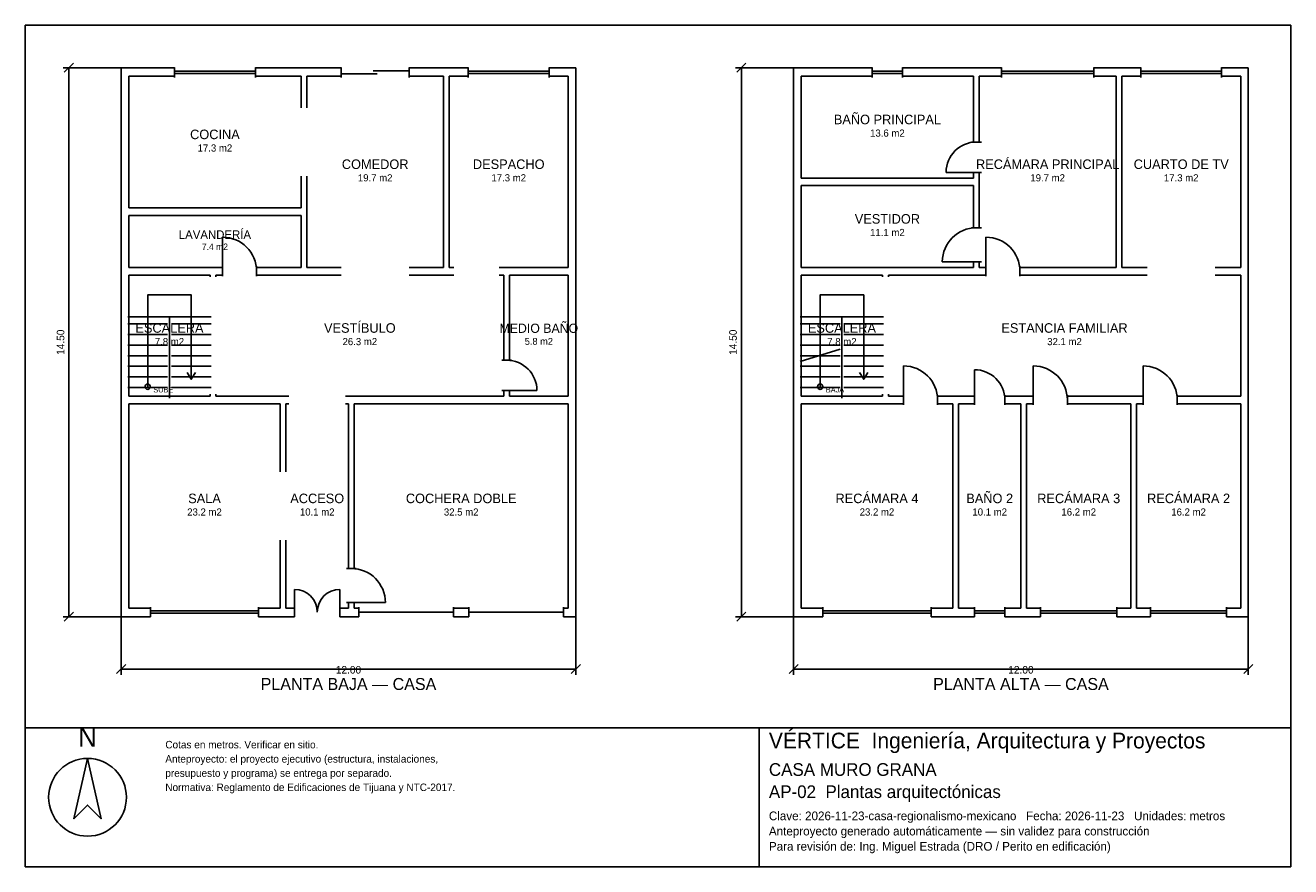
# Model space of a CAD drawing. Header units: metres. Extents: x -2.7 to 30.7, y -6.7 to 15.5.
import ezdxf
from ezdxf.enums import TextEntityAlignment as Align

# ---------------------------------------------------------------- set-up
doc = ezdxf.new("R2010")
doc.units = ezdxf.units.M
doc.header["$LTSCALE"] = 0.5
for name, color, linetype in [('A-AREA', 252, 'CONTINUOUS'), ('A-ESCALERA', 6, 'CONTINUOUS'), ('A-MUROS', 7, 'CONTINUOUS'), ('A-PUERTAS', 2, 'CONTINUOUS'), ('A-TEXTO', 3, 'CONTINUOUS'), ('A-VANOS', 4, 'CONTINUOUS'), ('COTAS', 8, 'CONTINUOUS'), ('LAMINA', 9, 'CONTINUOUS'), ('T-TITULO', 3, 'CONTINUOUS')]:
    doc.layers.add(name, color=color, linetype=linetype)
doc.styles.get("Standard").update_dxf_attribs({"font": 'txt', "width": 0.9})

msp = doc.modelspace()

# ---------------------------------------------------------------- linework, layer by layer
at = {"layer": 'A-ESCALERA'}
for p, q in [((0.05, 7.8), (2.25, 7.8)), ((1.15, 5.65), (1.15, 7.8)), ((17.8, 7.8), (20, 7.8)), ((18.9, 5.65), (18.9, 7.8)), ((0.05, 7.61), (1.1, 7.61)), ((1.2, 7.61), (2.25, 7.61)), ((17.8, 7.61), (18.85, 7.61)), ((18.95, 7.61), (20, 7.61)), ((0.05, 7.33), (1.1, 7.33)), ((0.05, 7.05), (1.1, 7.05)), ((1.2, 7.33), (2.25, 7.33)), ((1.2, 7.05), (2.25, 7.05)), ((17.8, 7.33), (18.85, 7.33)), ((17.8, 7.05), (18.85, 7.05)), ((18.95, 7.33), (20, 7.33)), ((18.95, 7.05), (20, 7.05)), ((0.05, 6.77), (1.1, 6.77)), ((1.2, 6.77), (2.25, 6.77)), ((17.8, 6.6175), (18.85, 6.94)), ((17.8, 6.77), (18.85, 6.77)), ((18.95, 6.77), (20, 6.77)), ((0.05, 6.49), (1.1, 6.49)), ((1.2, 6.49), (2.25, 6.49)), ((17.8, 6.49), (18.85, 6.49)), ((18.95, 6.49), (20, 6.49)), ((0.05, 6.21), (1.1, 6.21)), ((1.2, 6.21), (2.25, 6.21)), ((17.8, 6.21), (18.85, 6.21)), ((18.95, 6.21), (20, 6.21)), ((0.05, 5.93), (1.1, 5.93)), ((1.2, 5.93), (2.25, 5.93)), ((17.8, 5.93), (18.85, 5.93)), ((18.95, 5.93), (20, 5.93))]:
    msp.add_line(p, q, dxfattribs=at)
for points in [[(0.575, 5.95), (0.575, 8.375), (1.725, 8.375), (1.725, 6.15)], [(18.325, 5.95), (18.325, 8.375), (19.475, 8.375), (19.475, 6.15)], [(1.617, 6.33), (1.725, 6.15), (1.833, 6.33)], [(19.367, 6.33), (19.475, 6.15), (19.583, 6.33)]]:
    msp.add_lwpolyline(points, dxfattribs=at)
for centre in [(0.575, 5.95), (18.325, 5.95)]:
    msp.add_circle(centre, 0.07, dxfattribs=at)
at = {"layer": 'A-MUROS'}
for p, q in [((-0.125, 14.375), (1.283, 14.375)), ((-0.125, -0.125), (-0.125, 14.375)), ((1.283, 14.12), (1.283, 14.38)), ((3.417, 14.12), (3.417, 14.38)), ((3.417, 14.375), (5.68, 14.375)), ((5.68, 14.12), (5.68, 14.38)), ((7.48, 14.12), (7.48, 14.38)), ((7.48, 14.375), (9.038, 14.375)), ((9.038, 14.12), (9.038, 14.38)), ((11.172, 14.12), (11.172, 14.38)), ((11.172, 14.375), (11.875, 14.375)), ((11.875, -0.125), (11.875, 14.375)), ((17.625, 14.375), (19.7, 14.375)), ((17.625, -0.125), (17.625, 14.375)), ((19.7, 14.12), (19.7, 14.38)), ((20.5, 14.12), (20.5, 14.38)), ((20.5, 14.375), (23.114, 14.375)), ((23.114, 14.12), (23.114, 14.38)), ((25.546, 14.12), (25.546, 14.38)), ((25.546, 14.375), (26.788, 14.375)), ((26.788, 14.12), (26.788, 14.38)), ((28.922, 14.12), (28.922, 14.38)), ((28.922, 14.375), (29.625, 14.375)), ((29.625, -0.125), (29.625, 14.375)), ((0.075, 14.15), (1.283, 14.15)), ((0.075, 10.675), (0.075, 14.15)), ((3.417, 14.15), (4.625, 14.15)), ((4.625, 13.312), (4.625, 14.15)), ((4.775, 14.15), (5.68, 14.15)), ((4.775, 13.312), (4.775, 14.15)), ((7.48, 14.15), (8.385, 14.15)), ((8.385, 9.1), (8.385, 14.15)), ((8.535, 14.15), (9.038, 14.15)), ((8.535, 9.1), (8.535, 14.15)), ((11.172, 14.15), (11.675, 14.15)), ((11.675, 9.1), (11.675, 14.15)), ((17.825, 14.15), (19.7, 14.15)), ((17.825, 11.462), (17.825, 14.15)), ((20.5, 14.15), (22.375, 14.15)), ((22.375, 12.412), (22.375, 14.15)), ((22.525, 14.15), (23.114, 14.15)), ((22.525, 12.412), (22.525, 14.15)), ((25.546, 14.15), (26.135, 14.15)), ((26.135, 9.1), (26.135, 14.15)), ((26.285, 14.15), (26.788, 14.15)), ((26.285, 9.1), (26.285, 14.15)), ((28.922, 14.15), (29.425, 14.15)), ((29.425, 9.1), (29.425, 14.15)), ((22.32, 12.412), (22.58, 12.412)), ((4.625, 10.675), (4.625, 11.512)), ((4.775, 9.1), (4.775, 11.512)), ((17.825, 11.462), (22.375, 11.462)), ((22.32, 11.612), (22.58, 11.612)), ((22.375, 11.462), (22.375, 11.612)), ((22.525, 10.15), (22.525, 11.612)), ((17.825, 11.263), (22.375, 11.263)), ((17.825, 9.1), (17.825, 11.263)), ((22.375, 10.15), (22.375, 11.263)), ((0.075, 10.675), (4.625, 10.675)), ((0.075, 10.475), (4.625, 10.475)), ((0.075, 9.1), (0.075, 10.475)), ((4.625, 9.1), (4.625, 10.475)), ((22.32, 10.15), (22.58, 10.15)), ((0.075, 9.1), (2.55, 9.1)), ((2.55, 8.87), (2.55, 9.13)), ((3.45, 8.87), (3.45, 9.13)), ((3.45, 9.1), (4.625, 9.1)), ((4.775, 9.1), (5.68, 9.1)), ((7.48, 9.1), (8.385, 9.1)), ((8.535, 9.1), (8.66, 9.1)), ((9.85, 9.1), (11.675, 9.1)), ((17.825, 9.1), (22.375, 9.1)), ((22.32, 9.25), (22.58, 9.25)), ((22.375, 9.1), (22.375, 9.25)), ((22.525, 9.1), (22.525, 9.25)), ((22.525, 9.1), (22.7, 9.1)), ((22.7, 8.87), (22.7, 9.13)), ((23.6, 8.87), (23.6, 9.13)), ((23.6, 9.1), (26.135, 9.1)), ((26.285, 9.1), (26.955, 9.1)), ((28.755, 9.1), (29.425, 9.1)), ((0.075, 8.9), (2.225, 8.9)), ((0.075, 5.7), (0.075, 8.9)), ((2.225, 8.85), (2.225, 8.9)), ((2.375, 8.9), (2.55, 8.9)), ((2.375, 8.85), (2.375, 8.9)), ((3.45, 8.9), (5.68, 8.9)), ((7.48, 8.9), (8.66, 8.9)), ((9.85, 8.9), (9.975, 8.9)), ((9.975, 6.65), (9.975, 8.9)), ((10.125, 8.9), (11.675, 8.9)), ((10.125, 6.65), (10.125, 8.9)), ((11.675, 5.7), (11.675, 8.9)), ((17.825, 8.9), (19.975, 8.9)), ((17.825, 5.7), (17.825, 8.9)), ((19.975, 8.85), (19.975, 8.9)), ((20.125, 8.9), (22.7, 8.9)), ((20.125, 8.85), (20.125, 8.9)), ((23.6, 8.9), (26.955, 8.9)), ((28.755, 8.9), (29.425, 8.9)), ((29.425, 5.7), (29.425, 8.9)), ((9.92, 6.65), (10.18, 6.65)), ((0.075, 5.7), (2.225, 5.7)), ((2.225, 5.7), (2.225, 5.75)), ((2.375, 5.7), (2.375, 5.75)), ((2.375, 5.7), (4.3, 5.7)), ((5.8, 5.7), (9.975, 5.7)), ((9.92, 5.85), (10.18, 5.85)), ((9.975, 5.7), (9.975, 5.85)), ((10.125, 5.7), (10.125, 5.85)), ((10.125, 5.7), (11.675, 5.7)), ((17.825, 5.7), (19.975, 5.7)), ((19.975, 5.7), (19.975, 5.75)), ((20.125, 5.7), (20.125, 5.75)), ((20.125, 5.7), (20.525, 5.7)), ((20.525, 5.47), (20.525, 5.73)), ((21.425, 5.47), (21.425, 5.73)), ((21.425, 5.7), (22.4, 5.7)), ((22.4, 5.47), (22.4, 5.73)), ((23.2, 5.47), (23.2, 5.73)), ((23.2, 5.7), (23.95, 5.7)), ((23.95, 5.47), (23.95, 5.73)), ((24.85, 5.47), (24.85, 5.73)), ((24.85, 5.7), (26.85, 5.7)), ((26.85, 5.47), (26.85, 5.73)), ((27.75, 5.47), (27.75, 5.73)), ((27.75, 5.7), (29.425, 5.7)), ((0.075, 5.5), (4.075, 5.5)), ((0.075, 0.1), (0.075, 5.5)), ((4.075, 3.7), (4.075, 5.5)), ((4.225, 5.5), (4.3, 5.5)), ((4.225, 3.7), (4.225, 5.5)), ((5.8, 5.5), (5.875, 5.5)), ((5.875, 1.15), (5.875, 5.5)), ((6.025, 5.5), (11.675, 5.5)), ((6.025, 1.15), (6.025, 5.5)), ((11.675, 0.1), (11.675, 5.5)), ((17.825, 5.5), (20.525, 5.5)), ((17.825, 0.1), (17.825, 5.5)), ((21.425, 5.5), (21.825, 5.5)), ((21.825, 0.1), (21.825, 5.5)), ((21.975, 5.5), (22.4, 5.5)), ((21.975, 0.1), (21.975, 5.5)), ((23.2, 5.5), (23.625, 5.5)), ((23.625, 0.1), (23.625, 5.5)), ((23.775, 5.5), (23.95, 5.5)), ((23.775, 0.1), (23.775, 5.5)), ((24.85, 5.5), (26.525, 5.5)), ((26.525, 0.1), (26.525, 5.5)), ((26.675, 5.5), (26.85, 5.5)), ((26.675, 0.1), (26.675, 5.5)), ((27.75, 5.5), (29.425, 5.5)), ((29.425, 0.1), (29.425, 5.5)), ((4.075, 0.1), (4.075, 1.9)), ((4.225, 0.1), (4.225, 1.9)), ((5.82, 1.15), (6.08, 1.15)), ((0.075, 0.1), (0.648, 0.1)), ((0.648, -0.13), (0.648, 0.13)), ((3.502, -0.13), (3.502, 0.13)), ((3.502, 0.1), (4.075, 0.1)), ((4.225, 0.1), (4.45, 0.1)), ((4.45, -0.13), (4.45, 0.13)), ((5.65, -0.13), (5.65, 0.13)), ((5.65, 0.1), (5.875, 0.1)), ((5.82, 0.25), (6.08, 0.25)), ((5.875, 0.1), (5.875, 0.25)), ((6.025, 0.1), (6.025, 0.25)), ((6.025, 0.1), (6.15, 0.1)), ((6.15, -0.13), (6.15, 0.13)), ((8.65, -0.13), (8.65, 0.13)), ((8.65, 0.1), (9.05, 0.1)), ((9.05, -0.13), (9.05, 0.13)), ((11.55, -0.13), (11.55, 0.13)), ((11.55, 0.1), (11.675, 0.1)), ((17.825, 0.1), (18.398, 0.1)), ((18.398, -0.13), (18.398, 0.13)), ((21.252, -0.13), (21.252, 0.13)), ((21.252, 0.1), (21.825, 0.1)), ((21.975, 0.1), (22.4, 0.1)), ((22.4, -0.13), (22.4, 0.13)), ((23.2, -0.13), (23.2, 0.13)), ((23.2, 0.1), (23.625, 0.1)), ((23.775, 0.1), (24.145, 0.1)), ((24.145, -0.13), (24.145, 0.13)), ((26.155, -0.13), (26.155, 0.13)), ((26.155, 0.1), (26.525, 0.1)), ((26.675, 0.1), (27.045, 0.1)), ((27.045, -0.13), (27.045, 0.13)), ((29.055, -0.13), (29.055, 0.13)), ((29.055, 0.1), (29.425, 0.1)), ((-0.125, -0.125), (0.648, -0.125)), ((3.502, -0.125), (4.45, -0.125)), ((5.65, -0.125), (6.15, -0.125)), ((8.65, -0.125), (9.05, -0.125)), ((11.55, -0.125), (11.875, -0.125)), ((17.625, -0.125), (18.398, -0.125)), ((21.252, -0.125), (22.4, -0.125)), ((23.2, -0.125), (24.145, -0.125)), ((26.155, -0.125), (27.045, -0.125)), ((29.055, -0.125), (29.625, -0.125))]:
    msp.add_line(p, q, dxfattribs=at)
at = {"layer": 'A-PUERTAS'}
for p, q in [((22.45, 11.612), (21.65, 11.612)), ((2.55, 9), (2.55, 9.9)), ((22.7, 9), (22.7, 9.9)), ((22.45, 9.25), (21.55, 9.25)), ((20.525, 5.6), (20.525, 6.5)), ((22.4, 5.6), (22.4, 6.4)), ((23.95, 5.6), (23.95, 6.5)), ((26.85, 5.6), (26.85, 6.5)), ((10.05, 5.85), (10.85, 5.85)), ((4.45, 0), (4.45, 0.6)), ((5.65, 0), (5.65, 0.6)), ((5.95, 0.25), (6.85, 0.25))]:
    msp.add_line(p, q, dxfattribs=at)
for centre, radius, start, end in [((22.45, 11.612), 0.8, 90, 180), ((22.45, 9.25), 0.9, 90, 180), ((2.55, 9), 0.9, 0, 90), ((22.7, 9), 0.9, 0, 90), ((10.05, 5.85), 0.8, 0, 90), ((20.525, 5.6), 0.9, 0, 90), ((22.4, 5.6), 0.8, 0, 90), ((23.95, 5.6), 0.9, 0, 90), ((26.85, 5.6), 0.9, 0, 90), ((5.95, 0.25), 0.9, 0, 90), ((4.45, 0), 0.6, 0, 90), ((5.65, 0), 0.6, 90, 180)]:
    msp.add_arc(centre, radius, start, end, dxfattribs=at)
at = {"layer": 'A-VANOS'}
for p, q in [((1.283, 14.28), (3.417, 14.28)), ((1.283, 14.22), (3.417, 14.22)), ((5.68, 14.21), (6.63, 14.21)), ((6.53, 14.29), (7.48, 14.29)), ((9.038, 14.28), (11.172, 14.28)), ((9.038, 14.22), (11.172, 14.22)), ((19.7, 14.28), (20.5, 14.28)), ((19.7, 14.22), (20.5, 14.22)), ((23.114, 14.28), (25.546, 14.28)), ((23.114, 14.22), (25.546, 14.22)), ((26.788, 14.28), (28.922, 14.28)), ((26.788, 14.22), (28.922, 14.22)), ((0.648, 0.03), (3.502, 0.03)), ((6.15, 0), (8.65, 0)), ((9.05, 0), (11.55, 0)), ((18.398, 0.03), (21.252, 0.03)), ((22.4, 0.03), (23.2, 0.03)), ((24.145, 0.03), (26.155, 0.03)), ((27.045, 0.03), (29.055, 0.03)), ((0.648, -0.03), (3.502, -0.03)), ((18.398, -0.03), (21.252, -0.03)), ((22.4, -0.03), (23.2, -0.03)), ((24.145, -0.03), (26.155, -0.03)), ((27.045, -0.03), (29.055, -0.03))]:
    msp.add_line(p, q, dxfattribs=at)
at = {"layer": 'COTAS'}
for p, q in [((-0.125, 14.375), (-1.655, 14.375)), ((-1.625, 14.255), (-1.385, 14.495)), ((-1.505, -0.125), (-1.505, 14.375)), ((17.625, 14.375), (16.095, 14.375)), ((16.125, 14.255), (16.365, 14.495)), ((16.245, -0.125), (16.245, 14.375)), ((-0.125, -0.125), (-1.655, -0.125)), ((-1.625, -0.245), (-1.385, -0.005)), ((-0.125, -0.125), (-0.125, -1.655)), ((11.875, -0.125), (11.875, -1.655)), ((17.625, -0.125), (16.095, -0.125)), ((16.125, -0.245), (16.365, -0.005)), ((17.625, -0.125), (17.625, -1.655)), ((29.625, -0.125), (29.625, -1.655)), ((-0.245, -1.625), (-0.005, -1.385)), ((-0.125, -1.505), (11.875, -1.505)), ((11.755, -1.625), (11.995, -1.385)), ((17.505, -1.625), (17.745, -1.385)), ((17.625, -1.505), (29.625, -1.505)), ((29.505, -1.625), (29.745, -1.385))]:
    msp.add_line(p, q, dxfattribs=at)
at = {"layer": 'LAMINA'}
msp.add_line((16.717, -6.7247), (16.717, -3.0583), dxfattribs=at)
for points in [[(-2.655, -3.0583), (30.745, -3.0583), (30.745, 15.495), (-2.655, 15.495)], [(-2.655, -6.7247), (30.745, -6.7247), (30.745, -3.0583), (-2.655, -3.0583)], [(-1.0124, -3.8649), (-1.3718, -5.4562), (-1.0124, -5.0969), (-0.6531, -5.4562)]]:
    msp.add_lwpolyline(points, close=True, dxfattribs=at)
msp.add_circle((-1.0124, -4.8915), 1.0266, dxfattribs=at)

# ---------------------------------------------------------------- texts
at = {"layer": 'A-AREA'}
for s, height, p in [('13.6 m2', 0.189, (20.1, 12.554)), ('17.3 m2', 0.189, (2.35, 12.1605)), ('19.7 m2', 0.189, (6.58, 11.373)), ('17.3 m2', 0.189, (10.105, 11.373)), ('19.7 m2', 0.189, (24.33, 11.373)), ('17.3 m2', 0.189, (27.855, 11.373)), ('11.1 m2', 0.189, (20.1, 9.9295)), ('7.4 m2', 0.1688, (2.35, 9.5625)), ('7.8 m2', 0.189, (1.15, 7.048)), ('26.3 m2', 0.189, (6.175, 7.048)), ('5.8 m2', 0.1821, (10.9, 7.0571)), ('7.8 m2', 0.189, (18.9, 7.048)), ('32.1 m2', 0.189, (24.775, 7.048)), ('23.2 m2', 0.189, (2.075, 2.548)), ('10.1 m2', 0.189, (5.05, 2.548)), ('32.5 m2', 0.189, (8.85, 2.548)), ('23.2 m2', 0.189, (19.825, 2.548)), ('10.1 m2', 0.189, (22.8, 2.548)), ('16.2 m2', 0.189, (25.15, 2.548)), ('16.2 m2', 0.189, (28.05, 2.548))]:
    msp.add_text(s, height=height, dxfattribs=at).set_placement(p, align=Align.CENTER)
at = {"layer": 'A-ESCALERA'}
for s, p in [('SUBE', (0.725, 5.8)), ('BAJA', (18.475, 5.8))]:
    msp.add_text(s, height=0.14, dxfattribs=at).set_placement(p)
at = {"layer": 'A-TEXTO'}
for s, height, p in [('BAÑO PRINCIPAL', 0.252, (20.1, 12.8816)), ('COCINA', 0.252, (2.35, 12.4881)), ('RECÁMARA PRINCIPAL', 0.252, (24.33, 11.7006)), ('COMEDOR', 0.252, (6.58, 11.7006)), ('DESPACHO', 0.252, (10.105, 11.7006)), ('CUARTO DE TV', 0.252, (27.855, 11.7006)), ('VESTIDOR', 0.252, (20.1, 10.2571)), ('LAVANDERÍA', 0.225, (2.35, 9.855)), ('VESTÍBULO', 0.252, (6.175, 7.3756)), ('MEDIO BAÑO', 0.2429, (10.9, 7.3729)), ('ESCALERA', 0.252, (1.15, 7.3756)), ('ESCALERA', 0.252, (18.9, 7.3756)), ('ESTANCIA FAMILIAR', 0.252, (24.775, 7.3756)), ('SALA', 0.252, (2.075, 2.8756)), ('ACCESO', 0.252, (5.05, 2.8756)), ('COCHERA DOBLE', 0.252, (8.85, 2.8756)), ('RECÁMARA 4', 0.252, (19.825, 2.8756)), ('BAÑO 2', 0.252, (22.8, 2.8756)), ('RECÁMARA 3', 0.252, (25.15, 2.8756)), ('RECÁMARA 2', 0.252, (28.05, 2.8756))]:
    msp.add_text(s, height=height, dxfattribs=at).set_placement(p, align=Align.CENTER)
at = {"layer": 'COTAS'}
for p in [(-1.625, 7.125), (16.125, 7.125)]:
    msp.add_text('14.50', height=0.2, rotation=90, dxfattribs=at).set_placement(p, align=Align.CENTER)
for p in [(5.875, -1.625), (23.625, -1.625)]:
    msp.add_text('12.00', height=0.2, dxfattribs=at).set_placement(p, align=Align.CENTER)
at = {"layer": 'LAMINA'}
msp.add_text('N', height=0.5133, dxfattribs=at).set_placement((-1.0124, -3.557), align=Align.CENTER)
for s, height, p in [('VÉRTICE  Ingeniería, Arquitectura y Proyectos', 0.4145, (16.9721, -3.6003)), ('Cotas en metros. Verificar en sitio.', 0.1977, (1.0407, -3.6003)), ('Anteproyecto: el proyecto ejecutivo (estructura, instalaciones,', 0.1977, (1.0407, -3.9759)), ('CASA MURO GRANA', 0.3348, (16.9721, -4.3256)), ('presupuesto y programa) se entrega por separado.', 0.1977, (1.0407, -4.3515)), ('Normativa: Reglamento de Edificaciones de Tijuana y NTC-2017.', 0.1977, (1.0407, -4.727)), ('AP-02  Plantas arquitectónicas', 0.3348, (16.9721, -4.9115)), ('Clave: 2026-11-23-casa-regionalismo-mexicano   Fecha: 2026-11-23   Unidades: metros', 0.2295, (16.9721, -5.4973)), ('Anteproyecto generado automáticamente — sin validez para construcción', 0.2295, (16.9721, -5.899)), ('Para revisión de: Ing. Miguel Estrada (DRO / Perito en edificación)', 0.2295, (16.9721, -6.3007))]:
    msp.add_text(s, height=height, dxfattribs=at).set_placement(p)
at = {"layer": 'T-TITULO'}
for s, p in [('PLANTA BAJA — CASA', (5.875, -2.0583)), ('PLANTA ALTA — CASA', (23.625, -2.0583))]:
    msp.add_text(s, height=0.3167, dxfattribs=at).set_placement(p, align=Align.CENTER)

doc.saveas('drawing.dxf')
